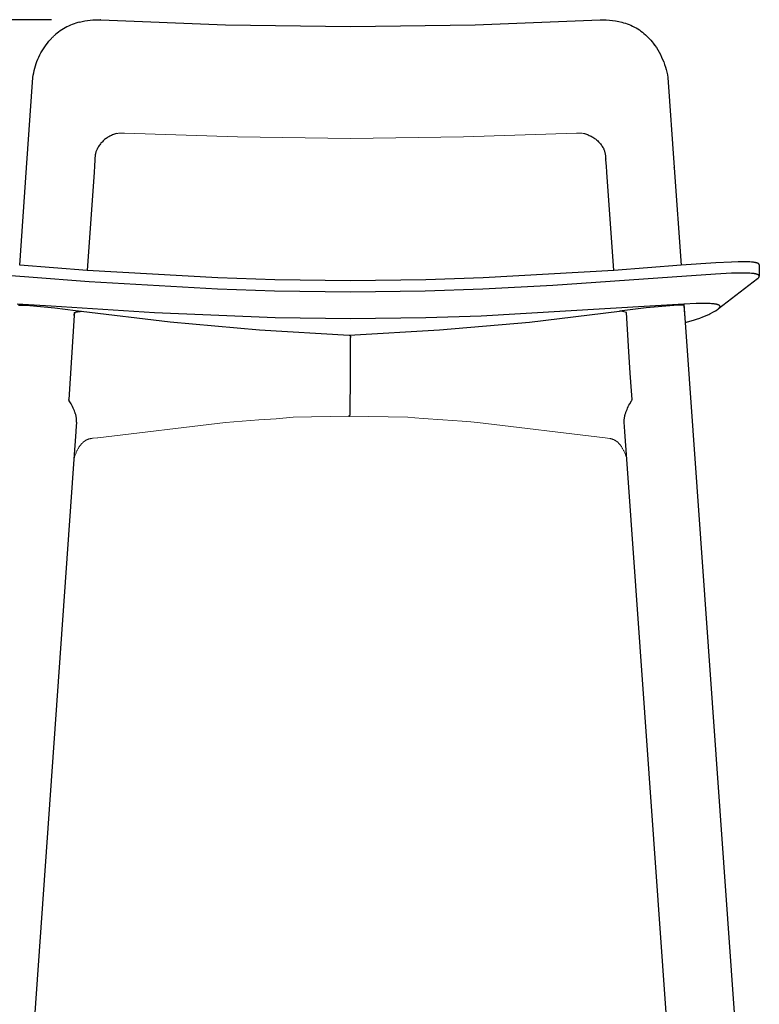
# Model space of a CAD drawing. Extents: x 27574 to 28855, y 11051 to 12487.
# Tile 3 of 6: x 27766 to 28094, y 11492 to 11928. Entities that reach past the tile are written whole.
import ezdxf

# ---------------------------------------------------------------- set-up
doc = ezdxf.new("R2010")
doc.units = 0
doc.header["$LTSCALE"] = 0.5
doc.layers.get('DEFPOINTS').update_dxf_attribs({"linetype": 'CONTINUOUS'})
doc.layers.add('2D$Visibile$Curve', color=7, linetype='CONTINUOUS', lineweight=25, true_color=0x000000)
doc.layers.add('2D$Visibile$Tangenti', color=252, linetype='CONTINUOUS', lineweight=20, true_color=0x696969)
doc.styles.get("Standard").update_dxf_attribs({"font": 'txt.shx', "bigfont": 'bigfont.shx'})
doc.dimstyles.new('STANDARD_ACAD', dxfattribs={"dimtxt": 0.18, "dimasz": 0.18, "dimexe": 0.18, "dimexo": 0.0625, "dimgap": 0.09, "dimtad": 0, "dimtih": 1, "dimtoh": 1, "dimdec": 4, "dimzin": 0, "dimdsep": 46, "dimtxsty": 'Standard', "dimcen": 0.09, "dimadec": 0, "dimazin": 0, "dimtfac": 1, "dimtdec": 4, "dimtofl": 0, "dimtmove": 0, "dimatfit": 3, "dimfxl": 1, "dimtolj": 1, "dimtzin": 0, "dimarcsym": 0})

# ---------------------------------------------------------------- blocks, each defined once
blk = doc.blocks.new('*D364')
at = {"layer": '2D$Visibile$Tangenti', "color": 0, "lineweight": -2, "transparency": 16777216}
for p, q in [((27780.18, 11927.75), (27591.42, 11927.75)), ((27596.42, 11907.75), (27596.42, 11574.85)), ((27596.42, 11181.95), (27596.42, 11514.85)), ((27699.53, 11161.95), (27591.42, 11161.95))]:
    blk.add_line(p, q, dxfattribs=at)
at = {"layer": '2D$Visibile$Tangenti', "color": 0, "transparency": 16777216}
for points in [[(27593.09, 11907.75), (27599.75, 11907.75), (27596.42, 11927.75)], [(27593.09, 11181.95), (27599.75, 11181.95), (27596.42, 11161.95)]]:
    blk.add_solid(points, dxfattribs=at)
at = {"layer": 'DEFPOINTS', "color": 0, "transparency": 16777216}
for p in [(27596.42, 11927.75), (27800.18, 11927.75), (27719.53, 11161.95)]:
    blk.add_point(p, dxfattribs=at)
at = {"layer": '2D$Visibile$Tangenti', "color": 0, "transparency": 16777216, "insert": (27596.42, 11544.85), "char_height": 20, "attachment_point": 5}
blk.add_mtext('\\A1;770', dxfattribs=at)

msp = doc.modelspace()

# ---------------------------------------------------------------- linework, layer by layer
at = {"layer": '2D$Visibile$Curve', "color": 0}
for p, q in [((27788.54, 11925.32), (27787.75, 11924.96)), ((27789.34, 11925.66), (27788.54, 11925.32)), ((27790.15, 11925.97), (27789.34, 11925.66)), ((27790.97, 11926.25), (27790.15, 11925.97)), ((27791.79, 11926.5), (27790.97, 11926.25)), ((27792.63, 11926.73), (27791.79, 11926.5)), ((27792.63, 11926.73), (27793.77, 11927)), ((27793.77, 11927), (27794.93, 11927.22)), ((27794.93, 11927.22), (27796.09, 11927.41)), ((27796.09, 11927.41), (27797.25, 11927.56)), ((27797.25, 11927.56), (27798.42, 11927.66)), ((27798.42, 11927.66), (27799.59, 11927.73)), ((27799.59, 11927.73), (27800.77, 11927.76)), ((27800.77, 11927.76), (27801.82, 11927.75)), ((27801.85, 11927.75), (27801.82, 11927.75)), ((27801.9, 11927.76), (27801.85, 11927.75)), ((27801.95, 11927.76), (27801.9, 11927.76)), ((27802, 11927.76), (27801.95, 11927.76)), ((27802, 11927.76), (27857.23, 11925.51)), ((27857.23, 11925.51), (27912.51, 11924.75)), ((27912.51, 11924.75), (27967.79, 11925.51)), ((27967.79, 11925.51), (28023.02, 11927.76)), ((28023.02, 11927.76), (28023.02, 11927.76)), ((28023.02, 11927.76), (28023.04, 11927.76)), ((28023.04, 11927.76), (28024.42, 11927.75)), ((28024.42, 11927.75), (28025.8, 11927.68)), ((28025.8, 11927.68), (28027.18, 11927.57)), ((28027.18, 11927.57), (28028.56, 11927.41)), ((28028.56, 11927.41), (28029.93, 11927.2)), ((28029.93, 11927.2), (28031.29, 11926.95)), ((28031.29, 11926.95), (28032.64, 11926.65)), ((28032.64, 11926.65), (28033.46, 11926.43)), ((28033.46, 11926.43), (28034.28, 11926.18)), ((28034.28, 11926.18), (28035.09, 11925.9)), ((28035.09, 11925.9), (28035.89, 11925.6)), ((28035.89, 11925.6), (28036.68, 11925.27)), ((27782.63, 11921.75), (27781.97, 11921.2)), ((27783.32, 11922.28), (27782.63, 11921.75)), ((27784.02, 11922.78), (27783.32, 11922.28)), ((27784.74, 11923.27), (27784.02, 11922.78)), ((27785.47, 11923.73), (27784.74, 11923.27)), ((27786.22, 11924.16), (27785.47, 11923.73)), ((27786.98, 11924.57), (27786.22, 11924.16)), ((27787.75, 11924.96), (27786.98, 11924.57)), ((28036.68, 11925.27), (28037.46, 11924.91)), ((28037.46, 11924.91), (28038.23, 11924.52)), ((28038.23, 11924.52), (28038.98, 11924.11)), ((28038.98, 11924.11), (28039.71, 11923.67)), ((28039.71, 11923.67), (28040.43, 11923.21)), ((28040.43, 11923.21), (28041.14, 11922.72)), ((28041.14, 11922.72), (28041.82, 11922.21)), ((28041.82, 11922.21), (28042.49, 11921.68)), ((28042.49, 11921.68), (28043.14, 11921.12)), ((28043.14, 11921.12), (28043.77, 11920.54)), ((27777.14, 11915.74), (27777.75, 11916.58)), ((27777.75, 11916.58), (27778.39, 11917.41)), ((27778.39, 11917.41), (27779.05, 11918.22)), ((27779.05, 11918.22), (27779.74, 11919)), ((28043.77, 11920.54), (28044.38, 11919.94)), ((28044.38, 11919.94), (28044.97, 11919.32)), ((28044.97, 11919.32), (28045.54, 11918.68)), ((28045.54, 11918.68), (28046.08, 11918.01)), ((28046.08, 11918.01), (28046.61, 11917.34)), ((28046.61, 11917.34), (28047.3, 11916.37)), ((27775.01, 11912.15), (27775.5, 11913.08)), ((27775.5, 11913.08), (27776.01, 11913.98)), ((27776.01, 11913.98), (27776.56, 11914.87)), ((27776.56, 11914.87), (27777.14, 11915.74)), ((28047.3, 11916.37), (28047.96, 11915.39)), ((28047.96, 11915.39), (28048.59, 11914.38)), ((28048.59, 11914.38), (28049.19, 11913.35)), ((28049.19, 11913.35), (28049.74, 11912.3)), ((28049.74, 11912.3), (28050.26, 11911.23)), ((27773.06, 11907.32), (27773.38, 11908.32)), ((27773.38, 11908.32), (27773.74, 11909.3)), ((27773.74, 11909.3), (27774.13, 11910.26)), ((27774.13, 11910.26), (27774.55, 11911.22)), ((27774.55, 11911.22), (27775.01, 11912.15)), ((28050.26, 11911.23), (28050.75, 11910.15)), ((28050.75, 11910.15), (28051.2, 11909.05)), ((28051.2, 11909.05), (28051.61, 11907.93)), ((28051.61, 11907.93), (28051.98, 11906.8)), ((27772.1, 11903.27), (27772.29, 11904.29)), ((27772.29, 11904.29), (27772.51, 11905.31)), ((27772.51, 11905.31), (27772.77, 11906.32)), ((27772.77, 11906.32), (27773.06, 11907.32)), ((28051.98, 11906.8), (28052.31, 11905.66)), ((28052.31, 11905.66), (28052.61, 11904.51)), ((28052.61, 11904.51), (28052.86, 11903.35)), ((27769.14, 11862.13), (27771.94, 11902.18)), ((27771.94, 11902.18), (27771.95, 11902.23)), ((27771.95, 11902.23), (27772.1, 11903.27)), ((28052.86, 11903.35), (28053.08, 11902.18)), ((28053.08, 11902.18), (28055.84, 11862.31)), ((28012.65, 11877.48), (28012.57, 11877.47)), ((27802.08, 11873.07), (27801.79, 11872.72)), ((27802.38, 11873.4), (27802.08, 11873.07)), ((27802.69, 11873.73), (27802.38, 11873.4)), ((27803.01, 11874.05), (27802.69, 11873.73)), ((27803.35, 11874.36), (27803.01, 11874.05)), ((27803.69, 11874.65), (27803.35, 11874.36)), ((27804.04, 11874.93), (27803.69, 11874.65)), ((27804.41, 11875.2), (27804.04, 11874.93)), ((27804.78, 11875.46), (27804.41, 11875.2)), ((27805.16, 11875.71), (27804.78, 11875.46)), ((27805.55, 11875.94), (27805.16, 11875.71)), ((27805.95, 11876.16), (27805.55, 11875.94)), ((27806.35, 11876.36), (27805.95, 11876.16)), ((27806.76, 11876.55), (27806.35, 11876.36)), ((27807.18, 11876.73), (27806.76, 11876.55)), ((27807.6, 11876.89), (27807.18, 11876.73)), ((27808.03, 11877.04), (27807.6, 11876.89)), ((27808.46, 11877.18), (27808.03, 11877.04)), ((27808.9, 11877.3), (27808.46, 11877.18)), ((28016.13, 11877.3), (28016.56, 11877.18)), ((28016.56, 11877.18), (28016.99, 11877.04)), ((28016.99, 11877.04), (28017.42, 11876.89)), ((28017.42, 11876.89), (28017.84, 11876.73)), ((28017.84, 11876.73), (28018.26, 11876.55)), ((28018.26, 11876.55), (28018.67, 11876.36)), ((28018.67, 11876.36), (28019.08, 11876.16)), ((28019.08, 11876.16), (28019.47, 11875.94)), ((28019.47, 11875.94), (28019.86, 11875.71)), ((28019.86, 11875.71), (28020.24, 11875.46)), ((28020.24, 11875.46), (28020.61, 11875.2)), ((28020.61, 11875.2), (28020.98, 11874.93)), ((28020.98, 11874.93), (28021.33, 11874.65)), ((28021.33, 11874.65), (28021.67, 11874.36)), ((28021.67, 11874.36), (28022.01, 11874.05)), ((28022.01, 11874.05), (28022.33, 11873.73)), ((28022.33, 11873.73), (28022.64, 11873.4)), ((28022.64, 11873.4), (28022.94, 11873.07)), ((28022.94, 11873.07), (28023.23, 11872.72)), ((27799.68, 11868.62), (27799.61, 11868.31)), ((27799.76, 11868.93), (27799.68, 11868.62)), ((27799.85, 11869.24), (27799.76, 11868.93)), ((27799.95, 11869.55), (27799.85, 11869.24)), ((27800.06, 11869.85), (27799.95, 11869.55)), ((27800.19, 11870.15), (27800.06, 11869.85)), ((27800.32, 11870.44), (27800.19, 11870.15)), ((27800.53, 11870.84), (27800.32, 11870.44)), ((27800.76, 11871.23), (27800.53, 11870.84)), ((27800.99, 11871.62), (27800.76, 11871.23)), ((27801.25, 11871.99), (27800.99, 11871.62)), ((27801.51, 11872.36), (27801.25, 11871.99)), ((27801.79, 11872.72), (27801.51, 11872.36)), ((28023.23, 11872.72), (28023.51, 11872.36)), ((28023.51, 11872.36), (28023.77, 11871.99)), ((28023.77, 11871.99), (28024.03, 11871.62)), ((28024.03, 11871.62), (28024.27, 11871.23)), ((28024.27, 11871.23), (28024.49, 11870.84)), ((28024.49, 11870.84), (28024.7, 11870.44)), ((28024.71, 11870.42), (28024.7, 11870.44)), ((28024.85, 11870.13), (28024.71, 11870.42)), ((28024.97, 11869.83), (28024.85, 11870.13)), ((28025.08, 11869.53), (28024.97, 11869.83)), ((28025.18, 11869.22), (28025.08, 11869.53)), ((28025.27, 11868.92), (28025.18, 11869.22)), ((28025.35, 11868.61), (28025.27, 11868.92)), ((28025.42, 11868.29), (28025.35, 11868.61)), ((27799.42, 11865.75), (27799.17, 11862.97)), ((27799.41, 11866.71), (27799.4, 11866.39)), ((27799.4, 11866.39), (27799.4, 11866.07)), ((27799.4, 11866.07), (27799.42, 11865.75)), ((27799.43, 11867.04), (27799.41, 11866.71)), ((27799.46, 11867.36), (27799.43, 11867.04)), ((27799.5, 11867.67), (27799.46, 11867.36)), ((27799.55, 11867.99), (27799.5, 11867.67)), ((27799.61, 11868.31), (27799.55, 11867.99)), ((28025.48, 11867.98), (28025.42, 11868.29)), ((28025.53, 11867.66), (28025.48, 11867.98)), ((28025.56, 11867.34), (28025.53, 11867.66)), ((28025.59, 11867.02), (28025.56, 11867.34)), ((28025.61, 11866.7), (28025.59, 11867.02)), ((28025.59, 11865.74), (28025.61, 11866.06)), ((28025.86, 11862.94), (28025.6, 11865.67)), ((28025.61, 11866.38), (28025.61, 11866.7)), ((28025.61, 11866.06), (28025.61, 11866.38)), ((27766.08, 11819.01), (27769.14, 11862.14)), ((27799, 11860.18), (27795.92, 11816.76)), ((27799.17, 11862.97), (27799, 11860.18)), ((28026.02, 11860.19), (28025.86, 11862.94)), ((28029.1, 11816.76), (28026.02, 11860.18)), ((28055.88, 11862.14), (28055.84, 11862.31)), ((28055.88, 11862.14), (28058.94, 11819.01)), ((27795.93, 11816.76), (27766.08, 11819.01)), ((27853.8, 11813.41), (27795.93, 11816.76)), ((28029.1, 11816.76), (27971.26, 11813.41)), ((28058.94, 11819.01), (28029.1, 11816.76)), ((28074.23, 11820.1), (28058.94, 11819.01)), ((28081.23, 11820.46), (28074.23, 11820.1)), ((28084.19, 11820.54), (28081.23, 11820.46)), ((28086.67, 11820.55), (28084.19, 11820.54)), ((28088.51, 11820.52), (28086.67, 11820.55)), ((28089.31, 11820.48), (28088.51, 11820.52)), ((28090.03, 11820.43), (28089.31, 11820.48)), ((28090.67, 11820.38), (28090.03, 11820.43)), ((28090.96, 11820.34), (28090.67, 11820.38)), ((28091.23, 11820.31), (28090.96, 11820.34)), ((28091.48, 11820.27), (28091.23, 11820.31)), ((28091.71, 11820.23), (28091.48, 11820.27)), ((28091.92, 11820.18), (28091.71, 11820.23)), ((28092.02, 11820.16), (28091.92, 11820.18)), ((28092.11, 11820.13), (28092.02, 11820.16)), ((28092.29, 11820.09), (28092.11, 11820.13)), ((28092.45, 11820.03), (28092.29, 11820.09)), ((28092.6, 11819.98), (28092.45, 11820.03)), ((28092.67, 11819.96), (28092.6, 11819.98)), ((28092.74, 11819.93), (28092.67, 11819.96)), ((28092.8, 11819.9), (28092.74, 11819.93)), ((28092.87, 11819.87), (28092.8, 11819.9)), ((28092.93, 11819.84), (28092.87, 11819.87)), ((28092.98, 11819.82), (28092.93, 11819.84)), ((28093.04, 11819.79), (28092.98, 11819.82)), ((28093.09, 11819.76), (28093.04, 11819.79)), ((28093.14, 11819.73), (28093.09, 11819.76)), ((28093.18, 11819.7), (28093.14, 11819.73)), ((28093.21, 11819.68), (28093.18, 11819.7)), ((28093.23, 11819.67), (28093.21, 11819.68)), ((28093.25, 11819.65), (28093.23, 11819.67)), ((28093.27, 11819.63), (28093.25, 11819.65)), ((28093.29, 11819.62), (28093.27, 11819.63)), ((28093.3, 11819.6), (28093.29, 11819.62)), ((28093.32, 11819.59), (28093.3, 11819.6)), ((28093.34, 11819.57), (28093.32, 11819.59)), ((28093.36, 11819.55), (28093.34, 11819.57)), ((28093.37, 11819.54), (28093.36, 11819.55)), ((28093.39, 11819.52), (28093.37, 11819.54)), ((28093.4, 11819.51), (28093.39, 11819.52)), ((28093.41, 11819.49), (28093.4, 11819.51)), ((28093.43, 11819.47), (28093.41, 11819.49)), ((28093.44, 11819.46), (28093.43, 11819.47)), ((28093.45, 11819.44), (28093.44, 11819.46)), ((28093.46, 11819.42), (28093.45, 11819.44)), ((28093.47, 11819.4), (28093.46, 11819.42)), ((28093.48, 11819.39), (28093.47, 11819.4)), ((28093.49, 11819.37), (28093.48, 11819.39)), ((28093.49, 11819.36), (28093.49, 11819.37)), ((28093.5, 11819.35), (28093.49, 11819.36)), ((28093.5, 11819.34), (28093.5, 11819.35)), ((28093.51, 11819.34), (28093.5, 11819.34)), ((28093.51, 11819.33), (28093.51, 11819.34)), ((28093.51, 11819.32), (28093.51, 11819.33)), ((28093.52, 11819.31), (28093.51, 11819.32)), ((28093.52, 11819.3), (28093.52, 11819.31)), ((28093.52, 11819.29), (28093.52, 11819.3)), ((28093.52, 11819.28), (28093.52, 11819.29)), ((28093.53, 11819.27), (28093.52, 11819.28)), ((28093.53, 11819.27), (28093.53, 11819.27)), ((28093.53, 11819.26), (28093.53, 11819.27)), ((28093.53, 11819.25), (28093.53, 11819.26)), ((28093.53, 11819.24), (28093.53, 11819.25)), ((28093.53, 11819.23), (28093.53, 11819.24)), ((28093.54, 11819.22), (28093.53, 11819.23)), ((28093.54, 11819.21), (28093.54, 11819.22)), ((28093.54, 11819.2), (28093.54, 11819.21)), ((28093.54, 11819.19), (28093.54, 11819.2)), ((28093.54, 11819.18), (28093.54, 11819.19)), ((28093.54, 11819.17), (28093.54, 11819.18)), ((28093.54, 11819.17), (28093.54, 11819.17)), ((28093.54, 11819.16), (28093.54, 11819.17)), ((28093.54, 11819.16), (28093.54, 11814.16)), ((27770.16, 11813.69), (27750.85, 11815.09)), ((27796.78, 11811.7), (27770.16, 11813.69)), ((27879.1, 11812.57), (27853.8, 11813.41)), ((27912.53, 11812.16), (27879.1, 11812.57)), ((27945.95, 11812.57), (27912.53, 11812.16)), ((27971.26, 11813.41), (27945.95, 11812.57)), ((28054.94, 11813.7), (28002.08, 11809.98)), ((28074.22, 11815.1), (28054.94, 11813.7)), ((28081.22, 11815.46), (28074.22, 11815.1)), ((28092.68, 11813.01), (28075.43, 11799.72)), ((28084.19, 11815.54), (28081.22, 11815.46)), ((28086.66, 11815.55), (28084.19, 11815.54)), ((28088.51, 11815.52), (28086.66, 11815.55)), ((28089.31, 11815.48), (28088.51, 11815.52)), ((28090.03, 11815.44), (28089.31, 11815.48)), ((28090.67, 11815.38), (28090.03, 11815.44)), ((28090.96, 11815.34), (28090.67, 11815.38)), ((28091.23, 11815.31), (28090.96, 11815.34)), ((28091.48, 11815.27), (28091.23, 11815.31)), ((28091.71, 11815.23), (28091.48, 11815.27)), ((28091.92, 11815.18), (28091.71, 11815.23)), ((28092.02, 11815.16), (28091.92, 11815.18)), ((28092.11, 11815.14), (28092.02, 11815.16)), ((28092.29, 11815.09), (28092.11, 11815.14)), ((28092.45, 11815.03), (28092.29, 11815.09)), ((28092.6, 11814.98), (28092.45, 11815.03)), ((28092.67, 11814.96), (28092.6, 11814.98)), ((28092.74, 11814.93), (28092.67, 11814.96)), ((28092.68, 11813.01), (28092.73, 11813.04)), ((28092.73, 11813.04), (28092.78, 11813.07)), ((28092.8, 11814.9), (28092.74, 11814.93)), ((28092.78, 11813.07), (28092.83, 11813.11)), ((28092.87, 11814.87), (28092.8, 11814.9)), ((28092.83, 11813.11), (28092.88, 11813.15)), ((28092.93, 11814.84), (28092.87, 11814.87)), ((28092.88, 11813.15), (28092.93, 11813.18)), ((28092.98, 11814.82), (28092.93, 11814.84)), ((28092.93, 11813.18), (28092.98, 11813.22)), ((28093.04, 11814.79), (28092.98, 11814.82)), ((28092.98, 11813.22), (28093.02, 11813.27)), ((28093.02, 11813.27), (28093.07, 11813.31)), ((28093.09, 11814.76), (28093.04, 11814.79)), ((28093.07, 11813.31), (28093.11, 11813.35)), ((28093.14, 11814.73), (28093.09, 11814.76)), ((28093.11, 11813.35), (28093.15, 11813.4)), ((28093.18, 11814.7), (28093.14, 11814.73)), ((28093.15, 11813.4), (28093.19, 11813.45)), ((28093.21, 11814.68), (28093.18, 11814.7)), ((28093.19, 11813.45), (28093.23, 11813.49)), ((28093.23, 11814.67), (28093.21, 11814.68)), ((28093.25, 11814.65), (28093.23, 11814.67)), ((28093.23, 11813.49), (28093.26, 11813.54)), ((28093.27, 11814.63), (28093.25, 11814.65)), ((28093.26, 11813.54), (28093.3, 11813.59)), ((28093.29, 11814.62), (28093.27, 11814.63)), ((28093.3, 11814.6), (28093.29, 11814.62)), ((28093.32, 11814.59), (28093.3, 11814.6)), ((28093.3, 11813.59), (28093.33, 11813.65)), ((28093.34, 11814.57), (28093.32, 11814.59)), ((28093.33, 11813.65), (28093.36, 11813.7)), ((28093.36, 11814.55), (28093.34, 11814.57)), ((28093.37, 11814.54), (28093.36, 11814.55)), ((28093.36, 11813.7), (28093.39, 11813.75)), ((28093.39, 11814.52), (28093.37, 11814.54)), ((28093.4, 11814.51), (28093.39, 11814.52)), ((28093.39, 11813.75), (28093.42, 11813.81)), ((28093.41, 11814.49), (28093.4, 11814.51)), ((28093.43, 11814.47), (28093.41, 11814.49)), ((28093.42, 11813.81), (28093.44, 11813.87)), ((28093.44, 11814.46), (28093.43, 11814.47)), ((28093.45, 11814.44), (28093.44, 11814.46)), ((28093.44, 11813.87), (28093.47, 11813.92)), ((28093.46, 11814.42), (28093.45, 11814.44)), ((28093.47, 11814.4), (28093.46, 11814.42)), ((28093.48, 11814.39), (28093.47, 11814.4)), ((28093.47, 11813.92), (28093.49, 11813.98)), ((28093.49, 11814.37), (28093.48, 11814.39)), ((28093.49, 11814.36), (28093.49, 11814.37)), ((28093.5, 11814.35), (28093.49, 11814.36)), ((28093.49, 11813.98), (28093.51, 11814.04)), ((28093.5, 11814.34), (28093.5, 11814.35)), ((28093.51, 11814.34), (28093.5, 11814.34)), ((28093.51, 11814.33), (28093.51, 11814.34)), ((28093.51, 11814.32), (28093.51, 11814.33)), ((28093.52, 11814.31), (28093.51, 11814.32)), ((28093.51, 11814.04), (28093.53, 11814.1)), ((28093.52, 11814.3), (28093.52, 11814.31)), ((28093.52, 11814.29), (28093.52, 11814.3)), ((28093.52, 11814.28), (28093.52, 11814.29)), ((28093.53, 11814.27), (28093.52, 11814.28)), ((28093.53, 11814.27), (28093.53, 11814.27)), ((28093.53, 11814.26), (28093.53, 11814.27)), ((28093.53, 11814.25), (28093.53, 11814.26)), ((28093.53, 11814.24), (28093.53, 11814.25)), ((28093.53, 11814.23), (28093.53, 11814.24)), ((28093.54, 11814.22), (28093.53, 11814.23)), ((28093.53, 11814.1), (28093.54, 11814.16)), ((28093.54, 11814.21), (28093.54, 11814.22)), ((28093.54, 11814.2), (28093.54, 11814.21)), ((28093.54, 11814.19), (28093.54, 11814.2)), ((28093.54, 11814.18), (28093.54, 11814.19)), ((28093.54, 11814.17), (28093.54, 11814.18)), ((28093.54, 11814.17), (28093.54, 11814.17)), ((28093.54, 11814.16), (28093.54, 11814.17)), ((27853.73, 11808.41), (27796.78, 11811.7)), ((27878.96, 11807.57), (27853.73, 11808.41)), ((27912.53, 11807.16), (27878.96, 11807.57)), ((27945.62, 11807.56), (27912.53, 11807.16)), ((27971.13, 11808.4), (27945.62, 11807.56)), ((28002.08, 11809.98), (27971.13, 11808.4)), ((27779.98, 11800.89), (27764.98, 11801.83)), ((27765.61, 11801.38), (27766.14, 11801.38)), ((27766.14, 11801.38), (27766.8, 11801.36)), ((27766.8, 11801.36), (27768.49, 11801.28)), ((27768.49, 11801.28), (27770.61, 11801.13)), ((27770.61, 11801.13), (27781.63, 11800.12)), ((27780, 11800.89), (27779.98, 11800.89)), ((27825.79, 11797.92), (27780, 11800.89)), ((27781.63, 11800.12), (27790.74, 11799.04)), ((27790.74, 11799.04), (27793.41, 11798.62)), ((28045.12, 11800.9), (27970.43, 11796.52)), ((28037.49, 11799.46), (28031.62, 11798.62)), ((28043.39, 11800.12), (28037.49, 11799.46)), ((28055.64, 11801.22), (28043.39, 11800.12)), ((28060.11, 11801.83), (28045.12, 11800.9)), ((28058.22, 11801.36), (28055.64, 11801.22)), ((28058.88, 11801.38), (28058.22, 11801.36)), ((28059.41, 11801.38), (28058.88, 11801.38)), ((28059.62, 11801.37), (28059.41, 11801.38)), ((28059.72, 11801.37), (28059.62, 11801.37)), ((28059.8, 11801.36), (28059.72, 11801.37)), ((28059.88, 11801.36), (28059.8, 11801.36)), ((28059.94, 11801.35), (28059.88, 11801.36)), ((28059.98, 11801.35), (28059.94, 11801.35)), ((28060, 11801.34), (28059.98, 11801.35)), ((28060.03, 11801.34), (28060, 11801.34)), ((28060.05, 11801.33), (28060.03, 11801.34)), ((28060.07, 11801.33), (28060.05, 11801.33)), ((28060.08, 11801.32), (28060.07, 11801.33)), ((28060.09, 11801.32), (28060.08, 11801.32)), ((28060.1, 11801.32), (28060.09, 11801.32)), ((28060.11, 11801.32), (28060.1, 11801.32)), ((28065.55, 11802.05), (28060.11, 11801.83)), ((28060.11, 11801.31), (28060.11, 11801.32)), ((28060.12, 11801.31), (28060.11, 11801.31)), ((28060.12, 11801.31), (28060.12, 11801.31)), ((28060.13, 11801.31), (28060.12, 11801.31)), ((28060.13, 11801.31), (28060.13, 11801.31)), ((28060.13, 11801.3), (28060.13, 11801.31)), ((28060.14, 11801.3), (28060.13, 11801.3)), ((28060.14, 11801.3), (28060.14, 11801.3)), ((28060.14, 11801.3), (28060.14, 11801.3)), ((28060.15, 11801.3), (28060.14, 11801.3)), ((28060.15, 11801.84), (28060.73, 11793.72)), ((28060.15, 11801.3), (28060.15, 11801.3)), ((28060.15, 11801.29), (28060.15, 11801.3)), ((28060.15, 11801.29), (28060.15, 11801.29)), ((28060.15, 11801.29), (28060.15, 11801.29)), ((28060.15, 11801.29), (28060.15, 11801.29)), ((28060.15, 11801.29), (28060.15, 11801.29)), ((28060.16, 11801.29), (28060.15, 11801.29)), ((28060.16, 11801.29), (28060.16, 11801.29)), ((28060.16, 11801.29), (28060.16, 11801.29)), ((28060.16, 11801.29), (28060.16, 11801.29)), ((28060.16, 11801.28), (28060.16, 11801.29)), ((28060.16, 11801.28), (28060.16, 11801.28)), ((28060.16, 11801.28), (28060.16, 11801.28)), ((28060.16, 11801.28), (28060.16, 11801.28)), ((28060.16, 11801.28), (28060.16, 11801.28)), ((28060.16, 11801.28), (28060.16, 11801.28)), ((28060.16, 11801.28), (28060.16, 11801.28)), ((28060.16, 11801.28), (28060.16, 11801.28)), ((28060.16, 11801.28), (28060.16, 11801.28)), ((28060.16, 11801.28), (28060.16, 11801.28)), ((28060.16, 11801.28), (28060.16, 11801.28)), ((28060.17, 11801.28), (28060.16, 11801.28)), ((28060.17, 11801.28), (28060.17, 11801.28)), ((28060.17, 11801.28), (28060.17, 11801.28)), ((28060.17, 11801.27), (28060.17, 11801.28)), ((28060.17, 11801.27), (28060.17, 11801.27)), ((28060.17, 11801.27), (28060.17, 11801.27)), ((28060.17, 11801.27), (28060.17, 11801.27)), ((28060.17, 11801.27), (28060.17, 11801.27)), ((28060.17, 11801.27), (28060.17, 11801.27)), ((28060.17, 11801.27), (28060.17, 11801.27)), ((28060.17, 11801.27), (28060.17, 11801.27)), ((28060.17, 11801.27), (28060.17, 11801.27)), ((28060.17, 11801.27), (28060.17, 11801.27)), ((28060.17, 11801.27), (28060.17, 11801.27)), ((28060.17, 11801.27), (28060.17, 11801.27)), ((28060.17, 11801.27), (28060.17, 11801.27)), ((28060.17, 11801.27), (28060.17, 11801.27)), ((28060.17, 11801.27), (28060.17, 11801.27)), ((28060.17, 11801.27), (28060.17, 11801.27)), ((28060.17, 11801.27), (28060.7, 11793.71)), ((28060.17, 11801.27), (28060.17, 11801.27)), ((28068.04, 11802.09), (28065.55, 11802.05)), ((28070.11, 11802.07), (28068.04, 11802.09)), ((28071.73, 11802.02), (28070.11, 11802.07)), ((28072.42, 11801.98), (28071.73, 11802.02)), ((28073.05, 11801.93), (28072.42, 11801.98)), ((28073.61, 11801.88), (28073.05, 11801.93)), ((28073.31, 11798.42), (28074.08, 11798.87)), ((28073.86, 11801.85), (28073.61, 11801.88)), ((28074.1, 11801.81), (28073.86, 11801.85)), ((28074.08, 11798.87), (28074.86, 11799.34)), ((28074.32, 11801.77), (28074.1, 11801.81)), ((28074.52, 11801.74), (28074.32, 11801.77)), ((28074.7, 11801.7), (28074.52, 11801.74)), ((28074.79, 11801.67), (28074.7, 11801.7)), ((28074.87, 11801.65), (28074.79, 11801.67)), ((28074.86, 11799.34), (28075.02, 11799.43)), ((28075.06, 11801.59), (28074.87, 11801.65)), ((28075.02, 11799.43), (28075.16, 11799.53)), ((28075.23, 11801.54), (28075.06, 11801.59)), ((28075.16, 11799.53), (28075.3, 11799.63)), ((28075.31, 11801.51), (28075.23, 11801.54)), ((28075.3, 11799.63), (28075.43, 11799.72)), ((28075.39, 11801.48), (28075.31, 11801.51)), ((28075.46, 11801.45), (28075.39, 11801.48)), ((28075.43, 11799.72), (28075.5, 11799.78)), ((28075.53, 11801.42), (28075.46, 11801.45)), ((28075.5, 11799.78), (28075.56, 11799.83)), ((28075.6, 11801.39), (28075.53, 11801.42)), ((28075.56, 11799.83), (28075.62, 11799.88)), ((28075.66, 11801.35), (28075.6, 11801.39)), ((28075.62, 11799.88), (28075.68, 11799.93)), ((28075.72, 11801.32), (28075.66, 11801.35)), ((28075.68, 11799.93), (28075.74, 11799.99)), ((28075.78, 11801.29), (28075.72, 11801.32)), ((28075.74, 11799.99), (28075.79, 11800.04)), ((28075.81, 11801.27), (28075.78, 11801.29)), ((28075.79, 11800.04), (28075.84, 11800.09)), ((28075.83, 11801.26), (28075.81, 11801.27)), ((28075.86, 11801.24), (28075.83, 11801.26)), ((28075.84, 11800.09), (28075.89, 11800.14)), ((28075.88, 11801.22), (28075.86, 11801.24)), ((28075.9, 11801.21), (28075.88, 11801.22)), ((28075.89, 11800.14), (28075.93, 11800.19)), ((28075.93, 11801.19), (28075.9, 11801.21)), ((28075.95, 11801.17), (28075.93, 11801.19)), ((28075.93, 11800.19), (28075.97, 11800.24)), ((28075.97, 11801.15), (28075.95, 11801.17)), ((28075.99, 11801.14), (28075.97, 11801.15)), ((28075.97, 11800.24), (28075.99, 11800.27)), ((28076.01, 11801.12), (28075.99, 11801.14)), ((28075.99, 11800.27), (28076.01, 11800.29)), ((28076.02, 11801.1), (28076.01, 11801.12)), ((28076.01, 11800.29), (28076.03, 11800.32)), ((28076.04, 11801.08), (28076.02, 11801.1)), ((28076.03, 11800.32), (28076.04, 11800.34)), ((28076.06, 11801.07), (28076.04, 11801.08)), ((28076.04, 11800.34), (28076.06, 11800.37)), ((28076.07, 11801.05), (28076.06, 11801.07)), ((28076.06, 11800.37), (28076.08, 11800.39)), ((28076.09, 11801.03), (28076.07, 11801.05)), ((28076.08, 11800.39), (28076.09, 11800.42)), ((28076.1, 11801.01), (28076.09, 11801.03)), ((28076.09, 11800.42), (28076.1, 11800.44)), ((28076.11, 11801), (28076.1, 11801.01)), ((28076.1, 11800.44), (28076.12, 11800.47)), ((28076.11, 11800.99), (28076.11, 11801)), ((28076.12, 11800.98), (28076.11, 11800.99)), ((28076.12, 11800.98), (28076.12, 11800.98)), ((28076.13, 11800.97), (28076.12, 11800.98)), ((28076.12, 11800.47), (28076.13, 11800.49)), ((28076.13, 11800.96), (28076.13, 11800.97)), ((28076.14, 11800.95), (28076.13, 11800.96)), ((28076.13, 11800.49), (28076.14, 11800.51)), ((28076.14, 11800.94), (28076.14, 11800.95)), ((28076.15, 11800.93), (28076.14, 11800.94)), ((28076.14, 11800.51), (28076.15, 11800.54)), ((28076.15, 11800.92), (28076.15, 11800.93)), ((28076.16, 11800.91), (28076.15, 11800.92)), ((28076.15, 11800.54), (28076.16, 11800.55)), ((28076.16, 11800.9), (28076.16, 11800.91)), ((28076.16, 11800.89), (28076.16, 11800.9)), ((28076.17, 11800.88), (28076.16, 11800.89)), ((28076.16, 11800.57), (28076.17, 11800.58)), ((28076.16, 11800.56), (28076.16, 11800.57)), ((28076.16, 11800.55), (28076.16, 11800.56)), ((28076.17, 11800.87), (28076.17, 11800.88)), ((28076.17, 11800.86), (28076.17, 11800.87)), ((28076.18, 11800.85), (28076.17, 11800.86)), ((28076.17, 11800.6), (28076.18, 11800.62)), ((28076.17, 11800.59), (28076.17, 11800.6)), ((28076.17, 11800.58), (28076.17, 11800.59)), ((28076.18, 11800.84), (28076.18, 11800.85)), ((28076.18, 11800.83), (28076.18, 11800.84)), ((28076.18, 11800.82), (28076.18, 11800.83)), ((28076.18, 11800.81), (28076.18, 11800.82)), ((28076.19, 11800.8), (28076.18, 11800.81)), ((28076.18, 11800.66), (28076.19, 11800.67)), ((28076.18, 11800.65), (28076.18, 11800.66)), ((28076.18, 11800.64), (28076.18, 11800.65)), ((28076.18, 11800.63), (28076.18, 11800.64)), ((28076.18, 11800.62), (28076.18, 11800.63)), ((28076.19, 11800.8), (28076.19, 11800.8)), ((28076.19, 11800.79), (28076.19, 11800.8)), ((28076.19, 11800.78), (28076.19, 11800.79)), ((28076.19, 11800.77), (28076.19, 11800.78)), ((28076.19, 11800.76), (28076.19, 11800.77)), ((28076.19, 11800.75), (28076.19, 11800.76)), ((28076.19, 11800.74), (28076.19, 11800.75)), ((28076.19, 11800.73), (28076.19, 11800.74)), ((28076.19, 11800.72), (28076.19, 11800.73)), ((28076.19, 11800.71), (28076.19, 11800.72)), ((28076.19, 11800.7), (28076.19, 11800.71)), ((28076.19, 11800.69), (28076.19, 11800.7)), ((28076.19, 11800.68), (28076.19, 11800.69)), ((28076.19, 11800.67), (28076.19, 11800.68)), ((27790.24, 11796.77), (27787.84, 11759.61)), ((27790.33, 11798.13), (27790.24, 11796.77)), ((27790.24, 11796.77), (27790.34, 11798.13)), ((27790.33, 11798.13), (27790.52, 11798.17)), ((27790.34, 11798.15), (27790.76, 11798.26)), ((27790.34, 11798.13), (27790.34, 11798.15)), ((27790.52, 11798.17), (27790.52, 11798.17)), ((27790.76, 11798.26), (27791.18, 11798.36)), ((27791.18, 11798.36), (27791.61, 11798.44)), ((27791.61, 11798.44), (27792.04, 11798.51)), ((27792.04, 11798.51), (27792.48, 11798.57)), ((27792.48, 11798.57), (27792.91, 11798.61)), ((27792.91, 11798.61), (27793.35, 11798.63)), ((27793.35, 11798.63), (27832.76, 11793.93)), ((27879.22, 11795.72), (27825.79, 11797.92)), ((27912.53, 11795.32), (27879.22, 11795.72)), ((27945.83, 11795.72), (27912.53, 11795.32)), ((27970.43, 11796.52), (27945.83, 11795.72)), ((27991.87, 11793.88), (28031.67, 11798.63)), ((28032.38, 11798.62), (28031.67, 11798.63)), ((28034.1, 11798.27), (28032.38, 11798.62)), ((28034.15, 11798.25), (28034.1, 11798.27)), ((28034.69, 11798.13), (28034.15, 11798.25)), ((28034.5, 11798.17), (28034.5, 11798.17)), ((28035.6, 11783.24), (28034.69, 11798.13)), ((28034.74, 11797.34), (28034.74, 11797.34)), ((28063.43, 11794.42), (28064.88, 11794.85)), ((28064.88, 11794.85), (28066.16, 11795.25)), ((28066.16, 11795.25), (28066.73, 11795.44)), ((28066.73, 11795.44), (28067.27, 11795.64)), ((28067.27, 11795.64), (28068.53, 11796.12)), ((28068.53, 11796.12), (28069.67, 11796.6)), ((28069.67, 11796.6), (28070.7, 11797.06)), ((28070.7, 11797.06), (28071.17, 11797.28)), ((28071.17, 11797.28), (28071.62, 11797.51)), ((28071.62, 11797.51), (28073.31, 11798.42)), ((27832.76, 11793.93), (27872.29, 11790.41)), ((27872.29, 11790.41), (27911.92, 11788.07)), ((27911.92, 11788.07), (27951.94, 11790.36)), ((27951.94, 11790.36), (27991.87, 11793.88)), ((28060.7, 11793.71), (28063.43, 11794.42)), ((28060.73, 11793.72), (28088.84, 11396.95)), ((27911.92, 11788.07), (27912.11, 11788.02)), ((27912.11, 11788.02), (27912.13, 11788)), ((27912.13, 11788), (27912.16, 11787.98)), ((27912.16, 11787.98), (27912.19, 11787.96)), ((27912.19, 11787.96), (27912.22, 11787.94)), ((27912.22, 11787.94), (27912.25, 11787.92)), ((27912.25, 11787.92), (27912.27, 11787.9)), ((27912.27, 11787.9), (27912.3, 11787.87)), ((27912.3, 11787.87), (27912.32, 11787.85)), ((27912.32, 11787.85), (27912.34, 11787.82)), ((27912.34, 11787.82), (27912.37, 11787.8)), ((27912.37, 11787.8), (27912.39, 11787.77)), ((27912.39, 11787.77), (27912.41, 11787.74)), ((27912.41, 11787.74), (27912.43, 11787.71)), ((27912.43, 11787.71), (27912.45, 11787.68)), ((27912.45, 11787.68), (27912.46, 11787.65)), ((27912.46, 11787.65), (27912.48, 11787.62)), ((27912.48, 11787.62), (27912.5, 11787.59)), ((27912.5, 11787.59), (27912.51, 11787.56)), ((27912.51, 11787.56), (27912.52, 11787.53)), ((27912.52, 11787.53), (27912.54, 11787.49)), ((27912.53, 11770.11), (27912.59, 11787.07)), ((27912.54, 11787.49), (27912.55, 11787.46)), ((27912.55, 11787.46), (27912.56, 11787.43)), ((27912.56, 11787.43), (27912.57, 11787.39)), ((27912.57, 11787.39), (27912.57, 11787.36)), ((27912.57, 11787.36), (27912.58, 11787.32)), ((27912.58, 11787.32), (27912.59, 11787.29)), ((27912.59, 11787.29), (27912.59, 11787.26)), ((27912.59, 11787.26), (27912.59, 11787.22)), ((27912.59, 11787.22), (27912.59, 11787.19)), ((27912.59, 11787.19), (27912.59, 11787.15)), ((27912.59, 11787.15), (27912.59, 11787.12)), ((27912.59, 11787.12), (27912.59, 11787.08)), ((28036.4, 11771.27), (28035.6, 11783.24)), ((27912.43, 11753.61), (27912.53, 11770.11)), ((28036.92, 11763.46), (28036.4, 11771.27)), ((27787.84, 11759.6), (27787.84, 11759.61)), ((27787.84, 11759.59), (27787.84, 11759.6)), ((27787.84, 11759.57), (27787.84, 11759.59)), ((28037.18, 11759.61), (28036.92, 11763.46)), ((28036.93, 11763.35), (28036.93, 11763.35)), ((28037.18, 11759.6), (28037.18, 11759.61)), ((28037.19, 11759.59), (28037.18, 11759.6)), ((28037.19, 11759.57), (28037.19, 11759.59)), ((27787.84, 11759.56), (27787.84, 11759.57)), ((27787.84, 11759.55), (27787.84, 11759.56)), ((27787.84, 11759.53), (27787.84, 11759.55)), ((27787.84, 11759.52), (27787.84, 11759.53)), ((27787.84, 11759.51), (27787.84, 11759.52)), ((27787.84, 11759.49), (27787.84, 11759.51)), ((27787.85, 11759.48), (27787.84, 11759.49)), ((27787.85, 11759.47), (27787.85, 11759.48)), ((27787.85, 11759.46), (27787.85, 11759.47)), ((27787.85, 11759.44), (27787.85, 11759.46)), ((27787.86, 11759.43), (27787.85, 11759.44)), ((27787.86, 11759.41), (27787.86, 11759.43)), ((27787.87, 11759.38), (27787.86, 11759.41)), ((27787.88, 11759.36), (27787.87, 11759.38)), ((27787.89, 11759.33), (27787.88, 11759.36)), ((27787.9, 11759.31), (27787.89, 11759.33)), ((27787.92, 11759.26), (27787.9, 11759.31)), ((27787.94, 11759.22), (27787.92, 11759.26)), ((27787.98, 11759.13), (27787.94, 11759.22)), ((27788.03, 11759.05), (27787.98, 11759.13)), ((27788.84, 11757.63), (27788.03, 11759.05)), ((27789.18, 11757.02), (27788.84, 11757.63)), ((27789.49, 11756.4), (27789.18, 11757.02)), ((27789.78, 11755.8), (27789.49, 11756.4)), ((27790.05, 11755.19), (27789.78, 11755.8)), ((28034.97, 11755.19), (28035.24, 11755.8)), ((28035.24, 11755.8), (28035.53, 11756.4)), ((28035.53, 11756.4), (28035.84, 11757.02)), ((28035.84, 11757.02), (28036.22, 11757.7)), ((28036.22, 11757.7), (28037, 11759.05)), ((28037, 11759.05), (28037.04, 11759.13)), ((28037.04, 11759.13), (28037.08, 11759.22)), ((28037.08, 11759.22), (28037.1, 11759.26)), ((28037.1, 11759.26), (28037.12, 11759.31)), ((28037.12, 11759.31), (28037.13, 11759.33)), ((28037.13, 11759.33), (28037.14, 11759.36)), ((28037.14, 11759.36), (28037.15, 11759.38)), ((28037.15, 11759.38), (28037.16, 11759.4)), ((28037.16, 11759.43), (28037.17, 11759.44)), ((28037.16, 11759.4), (28037.16, 11759.43)), ((28037.17, 11759.47), (28037.18, 11759.48)), ((28037.17, 11759.45), (28037.17, 11759.47)), ((28037.17, 11759.44), (28037.17, 11759.45)), ((28037.18, 11759.56), (28037.19, 11759.57)), ((28037.18, 11759.55), (28037.18, 11759.56)), ((28037.18, 11759.53), (28037.18, 11759.55)), ((28037.18, 11759.52), (28037.18, 11759.53)), ((28037.18, 11759.51), (28037.18, 11759.52)), ((28037.18, 11759.49), (28037.18, 11759.51)), ((28037.18, 11759.48), (28037.18, 11759.49)), ((27790.3, 11754.6), (27790.05, 11755.19)), ((27790.51, 11754.01), (27790.3, 11754.6)), ((27790.61, 11753.72), (27790.51, 11754.01)), ((27790.71, 11753.43), (27790.61, 11753.72)), ((27790.8, 11753.15), (27790.71, 11753.43)), ((27790.88, 11752.86), (27790.8, 11753.15)), ((27790.95, 11752.58), (27790.88, 11752.86)), ((27791.02, 11752.3), (27790.95, 11752.58)), ((27791.08, 11752.02), (27791.02, 11752.3)), ((27791.13, 11751.74), (27791.08, 11752.02)), ((27791.17, 11751.47), (27791.13, 11751.74)), ((27791.21, 11751.2), (27791.17, 11751.47)), ((27791.24, 11750.93), (27791.21, 11751.2)), ((27791.26, 11750.67), (27791.24, 11750.93)), ((27911.74, 11752.12), (27911.73, 11752.12)), ((27911.88, 11752.14), (27911.74, 11752.12)), ((27911.88, 11752.14), (27911.91, 11752.16)), ((27911.91, 11752.16), (27911.94, 11752.17)), ((27911.94, 11752.17), (27911.97, 11752.19)), ((27911.97, 11752.19), (27911.99, 11752.21)), ((27911.99, 11752.21), (27912.02, 11752.23)), ((27912.02, 11752.23), (27912.05, 11752.25)), ((27912.05, 11752.25), (27912.08, 11752.27)), ((27912.08, 11752.27), (27912.1, 11752.29)), ((27912.1, 11752.29), (27912.13, 11752.31)), ((27912.13, 11752.31), (27912.15, 11752.34)), ((27912.15, 11752.34), (27912.18, 11752.36)), ((27912.18, 11752.36), (27912.2, 11752.39)), ((27912.2, 11752.39), (27912.22, 11752.41)), ((27912.22, 11752.41), (27912.24, 11752.44)), ((27912.24, 11752.44), (27912.26, 11752.47)), ((27912.26, 11752.47), (27912.28, 11752.5)), ((27912.28, 11752.5), (27912.3, 11752.53)), ((27912.3, 11752.53), (27912.31, 11752.56)), ((27912.31, 11752.56), (27912.33, 11752.59)), ((27912.33, 11752.59), (27912.34, 11752.62)), ((27912.34, 11752.62), (27912.36, 11752.65)), ((27912.36, 11752.65), (27912.37, 11752.68)), ((27912.37, 11752.68), (27912.38, 11752.71)), ((27912.38, 11752.71), (27912.39, 11752.74)), ((27912.39, 11752.74), (27912.4, 11752.78)), ((27912.4, 11752.78), (27912.41, 11752.81)), ((27912.41, 11752.81), (27912.42, 11752.84)), ((27912.42, 11752.88), (27912.43, 11752.91)), ((27912.42, 11752.84), (27912.42, 11752.88)), ((27912.43, 11753.11), (27912.43, 11753.61)), ((27912.43, 11753.08), (27912.43, 11753.11)), ((27912.43, 11753.05), (27912.43, 11753.08)), ((27912.43, 11753.01), (27912.43, 11753.05)), ((27912.43, 11752.98), (27912.43, 11753.01)), ((27912.43, 11752.94), (27912.43, 11752.98)), ((27912.43, 11752.91), (27912.43, 11752.94)), ((28033.76, 11750.67), (28033.78, 11750.93)), ((28033.78, 11750.93), (28033.81, 11751.2)), ((28033.81, 11751.2), (28033.85, 11751.47)), ((28033.85, 11751.47), (28033.89, 11751.74)), ((28033.89, 11751.74), (28033.94, 11752.01)), ((28033.94, 11752.01), (28034, 11752.29)), ((28034, 11752.29), (28034.07, 11752.57)), ((28034.07, 11752.57), (28034.14, 11752.85)), ((28034.14, 11752.85), (28034.22, 11753.14)), ((28034.22, 11753.14), (28034.31, 11753.42)), ((28034.31, 11753.42), (28034.4, 11753.71)), ((28034.4, 11753.71), (28034.5, 11754.01)), ((28034.5, 11754.01), (28034.72, 11754.6)), ((28034.72, 11754.6), (28034.97, 11755.19)), ((27791.28, 11749.56), (27791, 11745.66)), ((27791.28, 11750.41), (27791.26, 11750.67)), ((27791.29, 11750.15), (27791.28, 11750.41)), ((27791.28, 11749.84), (27791.29, 11750.15)), ((27791.28, 11749.56), (27791.28, 11749.84)), ((28033.74, 11750.41), (28033.76, 11750.67)), ((28033.74, 11750.15), (28033.74, 11750.41)), ((28033.74, 11749.99), (28033.74, 11750.15)), ((28033.74, 11749.84), (28033.74, 11749.99)), ((28033.74, 11749.69), (28033.74, 11749.84)), ((28033.75, 11749.54), (28033.74, 11749.69)), ((28033.75, 11749.54), (28033.75, 11749.54)), ((28034.04, 11745.47), (28033.75, 11749.54)), ((27790.97, 11745.2), (27790.11, 11733.1)), ((27791, 11745.66), (27790.97, 11745.2)), ((28034.06, 11745.2), (28034.04, 11745.47)), ((28034.91, 11733.1), (28034.06, 11745.2)), ((27790.11, 11733.1), (27766.38, 11397.95)), ((28060.05, 11377.95), (28034.91, 11733.1)), ((27789.29, 11723.1), (27789.29, 11723.16)), ((28035.73, 11723.1), (28035.73, 11723.16))]:
    msp.add_line(p, q, dxfattribs=at)
at = {"layer": '2D$Visibile$Tangenti', "color": 0}
for p, q in [((27781.97, 11921.2), (27781.49, 11920.77)), ((27779.99, 11919.28), (27779.64, 11918.89)), ((27780.35, 11919.66), (27779.99, 11919.28)), ((27780.72, 11920.04), (27780.35, 11919.66)), ((27781.1, 11920.41), (27780.72, 11920.04)), ((27781.49, 11920.77), (27781.1, 11920.41)), ((28047.17, 11916.55), (28046.61, 11917.34)), ((27809.21, 11877.37), (27808.9, 11877.3)), ((27809.53, 11877.43), (27809.21, 11877.37)), ((27809.86, 11877.47), (27809.53, 11877.43)), ((27810.18, 11877.51), (27809.86, 11877.47)), ((27810.5, 11877.54), (27810.18, 11877.51)), ((27810.83, 11877.55), (27810.5, 11877.54)), ((27811.16, 11877.56), (27810.83, 11877.55)), ((27811.48, 11877.55), (27811.16, 11877.56)), ((27811.81, 11877.54), (27811.48, 11877.55)), ((27812.13, 11877.51), (27811.81, 11877.54)), ((27812.45, 11877.47), (27812.13, 11877.51)), ((27862.47, 11875.86), (27812.45, 11877.47)), ((28012.57, 11877.47), (27962.55, 11875.86)), ((28012.97, 11877.51), (28012.65, 11877.48)), ((28013.28, 11877.54), (28012.97, 11877.51)), ((28013.6, 11877.55), (28013.28, 11877.54)), ((28013.91, 11877.56), (28013.6, 11877.55)), ((28014.23, 11877.55), (28013.91, 11877.56)), ((28014.54, 11877.54), (28014.23, 11877.55)), ((28014.86, 11877.51), (28014.54, 11877.54)), ((28015.17, 11877.47), (28014.86, 11877.51)), ((28015.49, 11877.43), (28015.17, 11877.47)), ((28015.8, 11877.37), (28015.49, 11877.43)), ((28016.11, 11877.3), (28015.8, 11877.37)), ((27912.51, 11875.16), (27862.47, 11875.86)), ((27962.55, 11875.86), (27912.51, 11875.16)), ((27912.51, 11875.16), (27912.51, 11875.16)), ((28025.61, 11865.81), (28025.6, 11865.79)), ((28025.6, 11865.79), (28025.6, 11865.76)), ((28025.6, 11865.76), (28025.6, 11865.73)), ((28025.6, 11865.73), (28025.6, 11865.7)), ((28025.6, 11865.7), (28025.6, 11865.67)), ((28025.62, 11865.87), (28025.61, 11865.84)), ((28025.61, 11865.84), (28025.61, 11865.81)), ((28025.63, 11865.92), (28025.62, 11865.89)), ((28025.62, 11865.89), (28025.62, 11865.87)), ((28025.64, 11865.95), (28025.63, 11865.92)), ((28025.65, 11865.97), (28025.64, 11865.95)), ((28025.66, 11866), (28025.65, 11865.97)), ((28025.67, 11866.03), (28025.66, 11866)), ((28025.68, 11866.05), (28025.67, 11866.03)), ((28025.69, 11866.08), (28025.68, 11866.05)), ((27879.59, 11751.07), (27871.98, 11750.54)), ((27887.18, 11751.74), (27879.59, 11751.07)), ((27887.18, 11751.74), (27911.73, 11752.12)), ((27911.88, 11752.14), (27937.88, 11751.74)), ((27937.88, 11751.74), (27937.9, 11751.74)), ((27937.9, 11751.74), (27940.96, 11751.43)), ((27940.96, 11751.43), (27944.71, 11751.13)), ((27944.71, 11751.13), (27953.36, 11750.53)), ((27857.17, 11749.38), (27800.62, 11742.64)), ((27864.57, 11750.03), (27857.17, 11749.38)), ((27871.98, 11750.54), (27864.57, 11750.03)), ((27953.36, 11750.53), (27962.01, 11749.93)), ((27962.01, 11749.93), (27965.75, 11749.63)), ((27965.75, 11749.63), (27968.8, 11749.32)), ((27968.8, 11749.32), (28025.36, 11742.58)), ((27797.06, 11742.18), (27796.89, 11742.13)), ((27797.24, 11742.22), (27797.06, 11742.18)), ((27797.43, 11742.26), (27797.24, 11742.22)), ((27797.62, 11742.29), (27797.43, 11742.26)), ((27797.81, 11742.32), (27797.62, 11742.29)), ((27798.07, 11742.36), (27797.81, 11742.32)), ((27798.32, 11742.38), (27798.07, 11742.36)), ((27798.32, 11742.38), (27798.54, 11742.41)), ((27800.57, 11742.63), (27798.54, 11742.41)), ((28027.41, 11742.29), (28025.3, 11742.59)), ((28027.6, 11742.26), (28027.41, 11742.29)), ((28027.78, 11742.22), (28027.6, 11742.26)), ((28027.96, 11742.18), (28027.78, 11742.22)), ((28028.13, 11742.13), (28027.96, 11742.18)), ((27791.99, 11737.84), (27791.84, 11737.58)), ((27792.13, 11738.08), (27791.99, 11737.84)), ((27792.33, 11738.41), (27792.13, 11738.08)), ((27792.54, 11738.72), (27792.33, 11738.41)), ((27792.74, 11739), (27792.54, 11738.72)), ((27792.93, 11739.27), (27792.74, 11739)), ((27793.13, 11739.52), (27792.93, 11739.27)), ((27793.31, 11739.74), (27793.13, 11739.52)), ((27793.48, 11739.94), (27793.31, 11739.74)), ((27793.66, 11740.13), (27793.48, 11739.94)), ((27793.83, 11740.3), (27793.66, 11740.13)), ((27793.99, 11740.46), (27793.83, 11740.3)), ((27794.15, 11740.61), (27793.99, 11740.46)), ((27794.31, 11740.75), (27794.15, 11740.61)), ((27794.42, 11740.85), (27794.31, 11740.75)), ((27794.53, 11740.93), (27794.42, 11740.85)), ((27794.64, 11741.02), (27794.53, 11740.93)), ((27794.74, 11741.1), (27794.64, 11741.02)), ((27794.85, 11741.17), (27794.74, 11741.1)), ((27794.96, 11741.25), (27794.85, 11741.17)), ((27795.06, 11741.32), (27794.96, 11741.25)), ((27795.16, 11741.38), (27795.06, 11741.32)), ((27795.27, 11741.45), (27795.16, 11741.38)), ((27795.38, 11741.51), (27795.27, 11741.45)), ((27795.48, 11741.57), (27795.38, 11741.51)), ((27795.59, 11741.63), (27795.48, 11741.57)), ((27795.71, 11741.68), (27795.59, 11741.63)), ((27795.82, 11741.74), (27795.71, 11741.68)), ((27795.94, 11741.79), (27795.82, 11741.74)), ((27796.06, 11741.84), (27795.94, 11741.79)), ((27796.28, 11741.93), (27796.06, 11741.84)), ((27796.42, 11741.99), (27796.28, 11741.93)), ((27796.57, 11742.04), (27796.42, 11741.99)), ((27796.73, 11742.09), (27796.57, 11742.04)), ((27796.89, 11742.13), (27796.73, 11742.09)), ((28028.3, 11742.09), (28028.13, 11742.13)), ((28028.45, 11742.04), (28028.3, 11742.09)), ((28028.6, 11741.99), (28028.45, 11742.04)), ((28028.75, 11741.93), (28028.6, 11741.99)), ((28028.88, 11741.88), (28028.75, 11741.93)), ((28029.08, 11741.79), (28028.88, 11741.88)), ((28029.2, 11741.74), (28029.08, 11741.79)), ((28029.32, 11741.68), (28029.2, 11741.74)), ((28029.43, 11741.63), (28029.32, 11741.68)), ((28029.54, 11741.57), (28029.43, 11741.63)), ((28029.65, 11741.51), (28029.54, 11741.57)), ((28029.75, 11741.45), (28029.65, 11741.51)), ((28029.86, 11741.38), (28029.75, 11741.45)), ((28029.96, 11741.32), (28029.86, 11741.38)), ((28030.07, 11741.25), (28029.96, 11741.32)), ((28030.17, 11741.17), (28030.07, 11741.25)), ((28030.28, 11741.1), (28030.17, 11741.17)), ((28030.38, 11741.02), (28030.28, 11741.1)), ((28030.49, 11740.93), (28030.38, 11741.02)), ((28030.6, 11740.85), (28030.49, 11740.93)), ((28030.71, 11740.75), (28030.6, 11740.85)), ((28030.87, 11740.61), (28030.71, 11740.75)), ((28031.03, 11740.46), (28030.87, 11740.61)), ((28031.2, 11740.3), (28031.03, 11740.46)), ((28031.36, 11740.13), (28031.2, 11740.3)), ((28031.54, 11739.94), (28031.36, 11740.13)), ((28031.71, 11739.74), (28031.54, 11739.94)), ((28031.9, 11739.52), (28031.71, 11739.74)), ((28032.08, 11739.28), (28031.9, 11739.52)), ((28032.29, 11739), (28032.08, 11739.28)), ((28032.49, 11738.72), (28032.29, 11739)), ((28032.69, 11738.41), (28032.49, 11738.72)), ((28032.89, 11738.08), (28032.69, 11738.41)), ((28033.04, 11737.84), (28032.89, 11738.08)), ((28033.18, 11737.58), (28033.04, 11737.84)), ((27790.21, 11733.48), (27790.11, 11733.1)), ((27790.31, 11733.85), (27790.21, 11733.48)), ((27790.42, 11734.21), (27790.31, 11733.85)), ((27790.53, 11734.56), (27790.42, 11734.21)), ((27790.65, 11734.9), (27790.53, 11734.56)), ((27790.77, 11735.24), (27790.65, 11734.9)), ((27790.9, 11735.56), (27790.77, 11735.24)), ((27791.03, 11735.88), (27790.9, 11735.56)), ((27791.16, 11736.18), (27791.03, 11735.88)), ((27791.29, 11736.48), (27791.16, 11736.18)), ((27791.43, 11736.77), (27791.29, 11736.48)), ((27791.56, 11737.05), (27791.43, 11736.77)), ((27791.7, 11737.32), (27791.56, 11737.05)), ((27791.84, 11737.58), (27791.7, 11737.32)), ((28033.32, 11737.32), (28033.18, 11737.58)), ((28033.46, 11737.05), (28033.32, 11737.32)), ((28033.6, 11736.77), (28033.46, 11737.05)), ((28033.73, 11736.48), (28033.6, 11736.77)), ((28033.87, 11736.18), (28033.73, 11736.48)), ((28034, 11735.88), (28033.87, 11736.18)), ((28034.12, 11735.56), (28034, 11735.88)), ((28034.25, 11735.24), (28034.12, 11735.56)), ((28034.37, 11734.9), (28034.25, 11735.24)), ((28034.49, 11734.56), (28034.37, 11734.9)), ((28034.6, 11734.21), (28034.49, 11734.56)), ((28034.71, 11733.85), (28034.6, 11734.21)), ((28034.81, 11733.48), (28034.71, 11733.85)), ((28034.91, 11733.1), (28034.81, 11733.48))]:
    msp.add_line(p, q, dxfattribs=at)

# ---------------------------------------------------------------- dimensions: what is measured, and where the dimension line sits
at = {"layer": '2D$Visibile$Tangenti'}
dim = msp.add_linear_dim(base=(27596.42, 11927.75), p1=(27719.53, 11161.95), p2=(27800.18, 11927.75), angle=90, text='770', dimstyle='STANDARD_ACAD', override={"dimtxt": 20, "dimasz": 20, "dimexe": 5, "dimexo": 20, "dimgap": 20, "dimdec": 0, "dimcen": 5, "dimtdec": 0, "dimtmove": 2}, dxfattribs=at)
dim.commit()
dim.dimension.update_dxf_attribs({"geometry": '*D364', "text_midpoint": (27596.42, 11544.85)})

doc.saveas('drawing.dxf')
